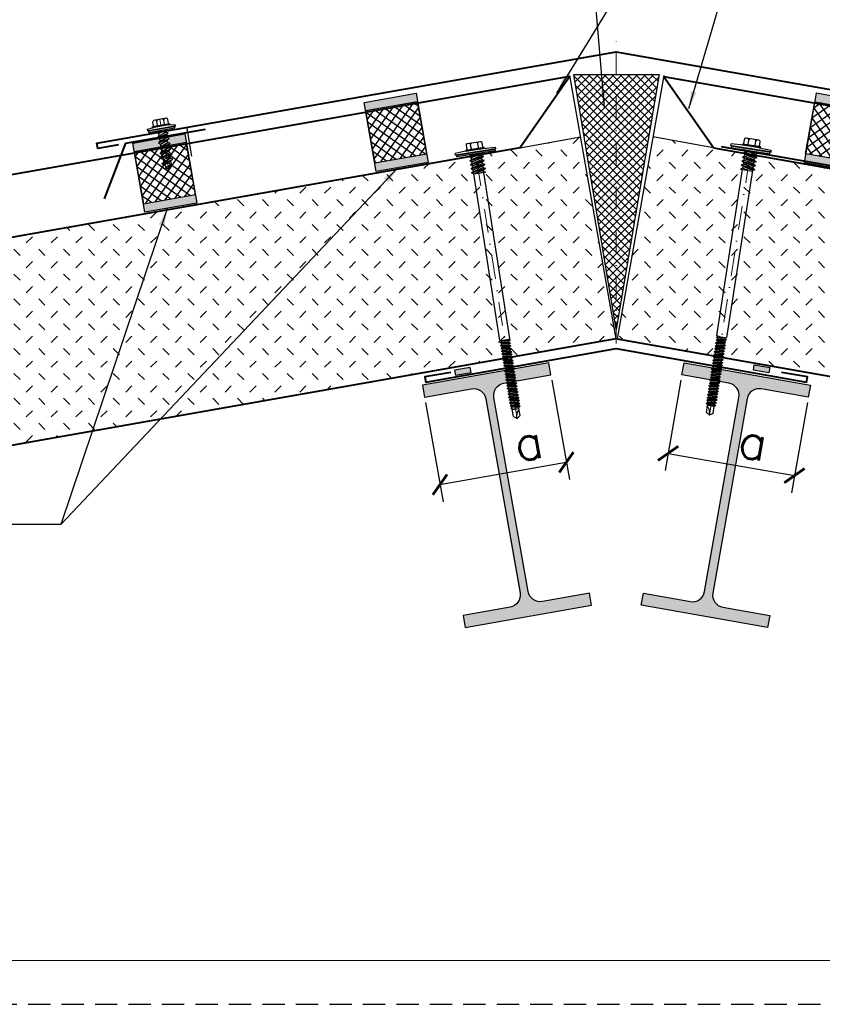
# Model space of a CAD drawing. Header units: millimetres. Extents: x -385852 to 238709, y -99680 to 201840.
# Tile 69 of 175: x 6267 to 6724, y -52870 to -52310. Entities that reach past the tile are written whole.
import ezdxf

# ---------------------------------------------------------------- set-up
doc = ezdxf.new("R2010")
doc.units = ezdxf.units.MM
doc.linetypes.add('DASHDOT', pattern=[25.4, 12.7, -6.35, 0, -6.35])
doc.linetypes.add('DASHED', pattern=[19.049999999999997, 12.7, -6.35])
doc.layers.get('0').update_dxf_attribs({"color": 4})
doc.layers.get('Defpoints').update_dxf_attribs({"color": 8})
for name, color, linetype, lineweight in [('KING_DET_axis', 4, 'DASHDOT', 13), ('KING_DET_dimension', 3, 'Continuous', 25), ('KING_DET_drawing frame', 7, 'Continuous', 20), ('KING_DET_fastening', 7, 'Continuous', 25), ('KING_DET_flashing', 40, 'Continuous', 40), ('KING_DET_hatch', 1, 'Continuous', 18), ('KING_DET_main frame', 1, 'Continuous', 30), ('KING_DET_panel-sheet', 5, 'Continuous', 40), ('KING_DET_remainder', 253, 'Continuous', 30), ('KING_DET_sealing', 9, 'Continuous', 25)]:
    doc.layers.add(name, color=color, linetype=linetype, lineweight=lineweight)
doc.layers.add('KING_DET_print frame', color=1, linetype='DASHED', lineweight=30, plot=False)
doc.layers.add('noprint', color=81, linetype='Continuous', plot=False)
doc.styles.get("Standard").update_dxf_attribs({"font": 'isocpeur.ttf', "height": 20})
doc.dimstyles.new('detaily_10', dxfattribs={"dimtxt": 20, "dimasz": 10, "dimexe": 10, "dimexo": 10, "dimgap": 5, "dimtad": 1, "dimdec": 0, "dimtxsty": 'Standard', "dimblk": 'ARCHTICK', "dimcen": 3, "dimazin": 0, "dimtfac": 1, "dimtdec": 0, "dimtmove": 0, "dimatfit": 0, "dimfxl": 0, "dimarcsym": 0})

# ---------------------------------------------------------------- blocks, each defined once
blk = doc.blocks.new('P14')
at = {"layer": 'KING_DET_sealing'}
blk.add_hatch(color=256, dxfattribs=at).paths.add_polyline_path([(-4.5, 0), (4.5, 0), (4.5, 3), (-4.5, 3)])
blk.add_lwpolyline([(-4.5, 0), (4.5, 0), (4.5, 3), (-4.5, 3)], close=True, dxfattribs=at)
blk = doc.blocks.new('P03_JA-16-D10')
at = {"layer": 'KING_DET_fastening'}
blk.add_hatch(color=9, dxfattribs=at).paths.add_polyline_path([(7.499971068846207, 1), (-7.499971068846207, 1), (-7.499971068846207, 0), (7.499971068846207, 0)])
at = {"layer": 'KING_DET_axis', "linetype": 'DASHDOT'}
blk.add_line((-3.637978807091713e-12, -23.17184093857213), (0, 6.29778975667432), dxfattribs=at)
at = {"layer": 'KING_DET_fastening'}
for p, q in [((3.58501510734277, 6.297997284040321), (-3.500411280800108, 6.29758712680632)), ((-8.000086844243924, 1.999994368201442), (-4.287453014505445, 2.361193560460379)), ((-8.000028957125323, 1), (-8.000086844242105, 1.999994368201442)), ((-8.000028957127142, 1), (-8.000028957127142, 2)), ((-8.000028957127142, 1), (7.999971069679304, 1)), ((-7.499971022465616, -0.0008012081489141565), (-7.500028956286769, 1)), ((5.042504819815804, 2.861693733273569), (-4.957495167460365, 2.861194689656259)), ((-4.957470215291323, 2.361194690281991), (-4.957495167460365, 2.861194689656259)), ((5.042529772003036, 2.361693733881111), (-4.957470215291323, 2.361194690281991)), ((-4.287498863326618, 3.153228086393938), (-4.287635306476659, 5.510271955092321)), ((4.372512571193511, 2.361694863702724), (-4.287453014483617, 2.361193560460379)), ((-1.925690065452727, 3.153336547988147), (-1.925826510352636, 5.510408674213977)), ((2.010653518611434, 3.229735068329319), (2.010521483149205, 5.51063653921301)), ((2.0106579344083, 3.153452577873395), (2.010521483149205, 5.51063653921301)), ((4.372466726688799, 3.153653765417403), (4.372330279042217, 5.510773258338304)), ((4.372512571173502, 2.361694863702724), (7.999971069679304, 2)), ((5.042529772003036, 2.361693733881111), (5.042504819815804, 2.861693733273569)), ((7.999971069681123, 1), (7.999913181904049, 2.000005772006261)), ((7.999971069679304, 1), (7.999971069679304, 2)), ((-3.250000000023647, -0.7541139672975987), (-9.458744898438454e-11, -0.003792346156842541)), ((-3.25, -0.7541139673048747), (-2.166666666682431, -0.00379234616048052)), ((-3.25, -0.7541139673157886), (-2.049999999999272, -1.585239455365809)), ((-3.250000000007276, -3.755400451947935), (3.250000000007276, -2.254757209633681)), ((-3.25, -3.755400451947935), (-2.049999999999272, -2.924274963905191)), ((-3.25, -3.755400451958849), (-2.05000000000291, -4.586525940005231)), ((-3.249999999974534, -6.756686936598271), (3.250000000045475, -5.256043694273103)), ((-2.050000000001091, -1.585239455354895), (2.049999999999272, -0.0845962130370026)), ((-2.049999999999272, -2.924274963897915), (2.049999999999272, -1.423631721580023)), ((-2.050000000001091, -2.924274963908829), (-2.050000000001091, -1.585239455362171)), ((-2.050000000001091, -4.586525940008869), (2.049999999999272, -3.085882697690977)), ((-2.049999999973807, -5.925561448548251), (2.050000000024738, -4.424918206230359)), ((-2.050000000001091, -5.925561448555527), (-2.05000000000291, -4.586525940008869)), ((2.166666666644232, -0.003792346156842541), (2.050000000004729, -0.08459621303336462)), ((2.049999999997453, -1.423631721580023), (2.049999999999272, -0.08459621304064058)), ((3.249999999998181, -2.254757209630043), (2.049999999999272, -1.423631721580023)), ((3.249999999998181, -2.254757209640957), (2.050000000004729, -3.085882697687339)), ((2.049999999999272, -4.424918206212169), (2.049999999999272, -3.085882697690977)), ((3.250000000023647, -5.256043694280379), (2.050000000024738, -4.424918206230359)), ((3.250000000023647, -5.256043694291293), (2.050000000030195, -6.087169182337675)), ((-3.249999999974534, -6.756686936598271), (-2.049999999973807, -5.925561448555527)), ((-3.249999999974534, -6.756686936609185), (-2.049999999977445, -7.587812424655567)), ((-3.249999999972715, -9.757973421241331), (3.250000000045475, -8.257330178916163)), ((-3.249999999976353, -9.757973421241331), (-2.049999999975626, -8.926847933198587)), ((-3.249999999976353, -9.757973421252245), (-2.049999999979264, -10.58909890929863)), ((-2.049999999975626, -7.587812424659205), (2.050000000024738, -6.087169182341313)), ((-2.049999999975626, -8.926847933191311), (2.050000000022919, -7.426204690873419)), ((-2.050000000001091, -8.926847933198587), (-2.050000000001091, -7.587812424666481)), ((-2.049999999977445, -10.58909890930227), (2.050000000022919, -9.088455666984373)), ((-2.049999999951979, -11.92813441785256), (2.050000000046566, -10.42749117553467)), ((-2.050000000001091, -11.92813441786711), (-2.05000000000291, -10.58909890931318)), ((2.049999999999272, -7.426204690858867), (2.049999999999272, -6.087169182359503)), ((3.250000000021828, -8.25733017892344), (2.050000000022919, -7.426204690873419)), ((3.250000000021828, -8.257330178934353), (2.050000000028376, -9.088455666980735)), ((2.049999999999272, -10.42749117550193), (2.049999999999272, -9.088455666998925)), ((3.250000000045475, -11.25861666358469), (2.050000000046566, -10.42749117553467)), ((-3.249999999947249, -12.75925990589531), (3.250000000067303, -11.25861666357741)), ((-3.249999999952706, -12.75925990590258), (-2.049999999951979, -11.92813441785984)), ((-3.249999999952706, -12.7592599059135), (-2.049999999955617, -13.59038539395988)), ((-3.249999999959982, -15.76054639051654), (3.250000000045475, -14.25990314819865)), ((-3.249999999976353, -15.76054639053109), (-2.049999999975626, -14.92942090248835)), ((-3.249999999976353, -15.760546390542), (-2.049999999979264, -16.59167187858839)), ((-2.049999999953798, -13.59038539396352), (2.050000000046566, -12.08974215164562)), ((-2.049999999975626, -14.92942090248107), (2.050000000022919, -13.42877766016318)), ((-2.049999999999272, -14.92942090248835), (-2.049999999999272, -13.59038539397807)), ((-2.049999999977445, -16.59167187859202), (2.050000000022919, -15.09102863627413)), ((-2.049999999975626, -17.93070738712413), (2.050000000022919, -16.43006414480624)), ((-2.049999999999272, -17.93070738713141), (-2.050000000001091, -16.59167187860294)), ((3.250000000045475, -11.2586166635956), (2.050000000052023, -12.08974215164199)), ((2.050000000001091, -13.42877766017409), (2.049999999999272, -12.08974215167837)), ((3.250000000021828, -14.2599031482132), (2.050000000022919, -13.42877766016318)), ((3.250000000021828, -14.25990314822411), (2.050000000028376, -15.09102863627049)), ((2.049999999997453, -16.43006414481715), (2.049999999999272, -15.09102863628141)), ((3.250000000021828, -17.26118963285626), (2.050000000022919, -16.43006414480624)), ((-3.249999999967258, -18.76183287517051), (3.25000000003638, -17.2611896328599)), ((-3.249999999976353, -18.76183287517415), (-2.049999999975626, -17.93070738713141)), ((-3.249999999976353, -18.76183287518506), (-2.049999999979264, -19.59295836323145)), ((-2.077109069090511, -19.57418249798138), (-1.218191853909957, -21.0618707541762)), ((-2.049999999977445, -19.59295836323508), (2.050000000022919, -18.09231512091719)), ((-1.721008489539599, -21.41012385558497), (2.250359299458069, -20.49326135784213)), ((-1.721008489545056, -21.41012385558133), (-1.218191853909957, -21.0618707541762)), ((-1.721008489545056, -21.41012385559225), (-0.5481175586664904, -22.22247347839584)), ((-1.218191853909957, -21.0618707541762), (1.74754266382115, -20.14500825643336)), ((-0.5481175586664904, -22.22247347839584), (1.077468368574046, -21.30561098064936)), ((-0.5481175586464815, -22.22247347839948), (1.637090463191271e-11, -23.17184093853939)), ((1.818989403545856e-11, -23.17184093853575), (1.077468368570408, -21.30561098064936)), ((2.25035929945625, -20.49326135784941), (1.050359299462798, -21.32438684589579)), ((1.747542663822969, -20.14500825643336), (2.049999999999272, -19.62113678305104)), ((2.25035929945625, -20.49326135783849), (1.74754266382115, -20.14500825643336)), ((3.250000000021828, -17.26118963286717), (2.050000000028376, -18.09231512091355)), ((2.049999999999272, -19.62113678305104), (2.049999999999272, -18.09231512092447))]:
    blk.add_line(p, q, dxfattribs=at)
blk.add_lwpolyline([(7.499971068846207, 1), (-7.499971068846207, 1), (-7.499971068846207, 0), (7.499971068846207, 0)], close=True, dxfattribs=at)
for centre, start, end in [((-3.500365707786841, 5.510317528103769), 90.00331670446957, 180.0033167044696), ((-2.713096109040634, 5.510363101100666), 0.003316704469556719, 90.00331670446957), ((-1.138556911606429, 5.510454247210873), 90.00331670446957, 180.0033167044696), ((1.223251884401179, 5.5105909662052), 0.003316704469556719, 90.00331670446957), ((2.797791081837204, 5.510682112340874), 90.00331670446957, 180.0033167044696), ((3.58506068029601, 5.51072768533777), 0.003316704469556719, 90.00331670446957)]:
    blk.add_arc(centre, 0.7872696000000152, start, end, dxfattribs=at)
at = {"layer": 'KING_DET_fastening', "extrusion": (0, 0, -1)}
for centre, major_axis, ratio, start_param, end_param in [((-5.079498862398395, 3.153188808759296), (0.469542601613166, 0.6378038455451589), 0.9999999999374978, 0.9361447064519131, 1.313740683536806), ((-2.717690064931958, 3.153306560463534), (0.4695426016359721, 0.6378038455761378), 0.9999999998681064, 0.9361447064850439, 1.31374068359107), ((-1.133690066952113, 3.15338560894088), (0.4695426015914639, 0.63780384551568), 0.9999999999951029, 3.700141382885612, 4.077737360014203), ((1.21865793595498, 3.153502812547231), (0.4695426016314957, 0.6378038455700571), 0.9999999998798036, 0.9361447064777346, 1.313740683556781), ((5.164466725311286, 3.153699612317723), (0.4695426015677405, 0.6378038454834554), 0.9999999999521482, 3.7001413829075, 4.077737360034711)]:
    blk.add_ellipse(centre, major_axis=major_axis, ratio=ratio, start_param=start_param, end_param=end_param, dxfattribs=at)
at = {"layer": 'KING_DET_fastening', "extrusion": (0, 0, -0.9999999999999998)}
blk.add_ellipse((2.802657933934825, 3.153581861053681), major_axis=(0.469542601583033, 0.6378038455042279), ratio=0.9999999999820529, start_param=3.700141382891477, end_param=4.077737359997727, dxfattribs=at)
blk = doc.blocks.new('P12-13')
at = {"layer": 'KING_DET_sealing'}
h = blk.add_hatch(color=256, dxfattribs=at)
h.paths.add_polyline_path([(15, 35), (15, 40), (-15, 40), (-15, 35)])
h.paths.add_polyline_path([(15, 0), (15, 5), (-15, 5), (-15, 0)])
h = blk.add_hatch(dxfattribs=at)
h.set_pattern_fill('PLASTY', color=256, scale=2, style=0)
h.set_pattern_definition([(45, (-18376.71446823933, -9541.045724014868), (-2.82842712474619, 2.82842712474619), []), (135, (-18376.71446823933, -9541.045724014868), (-2.82842712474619, -2.82842712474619), [])])
h.paths.add_polyline_path([(-15, 35), (-15, 5), (15, 5), (15, 35)])
for points in [[(-15, 40), (15, 40), (15, 0), (-15, 0)], [(-15, 5), (15, 5), (15, 35), (-15, 35)]]:
    blk.add_lwpolyline(points, close=True, dxfattribs=at)
blk = doc.blocks.new('FF6')
at = {"layer": 'KING_DET_hatch'}
h = blk.add_hatch(dxfattribs=at)
h.set_pattern_fill('ZEM_NASYPANA', color=256, scale=4.999999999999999, angle=9.999999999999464, style=0)
h.set_pattern_definition([(54.99999999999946, (10280.10966826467, -19387.99153193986), (-2.455756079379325, 13.9272848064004), [5, -15]), (144.9999999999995, (10289.32725383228, -19379.18607247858), (-13.9272848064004, -2.455756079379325), [5, -15])])
h.paths.add_polyline_path([(-3.637978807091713e-12, -35), (-3.637978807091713e-12, -151.587351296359), (580.2192717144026, -151.5873512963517), (559.6617760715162, -34.99999999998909), (35.00000000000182, -35)])
at = {"layer": 'KING_DET_panel-sheet', "linetype": 'Continuous'}
for p, q in [((-5.456968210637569e-12, 7.275957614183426e-12), (553.4903317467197, 7.275957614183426e-12)), ((35.00000000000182, -35), (-1.818989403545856e-12, 0)), ((35.00000000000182, -35), (559.6617760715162, -34.99999999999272)), ((-5.456968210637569e-12, -151.587351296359), (580.2192717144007, -151.5873512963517))]:
    blk.add_line(p, q, dxfattribs=at)
at = {"layer": 'KING_DET_remainder'}
for p, q in [((-1.818989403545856e-12, 0.5507681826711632), (-5.456968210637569e-12, -151.5873512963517)), ((35.00000000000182, -35), (-1.818989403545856e-12, -35))]:
    blk.add_line(p, q, dxfattribs=at)
at = {"layer": 'noprint'}
blk.add_line((580.2192717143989, -151.5873512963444), (553.4903317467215, 0), dxfattribs=at)
blk = doc.blocks.new('P02p_JT-22-D125')
at = {"layer": 'KING_DET_fastening'}
blk.add_hatch(color=9, dxfattribs=at).paths.add_polyline_path([(10.5, 1), (-10.5, 1), (-10.5, 0), (10.5, 0)])
at = {"layer": 'KING_DET_axis', "linetype": 'DASHDOT'}
blk.add_line((1.818989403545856e-12, -145.0922893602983), (1.818989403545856e-12, 6.297785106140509), dxfattribs=at)
at = {"layer": 'KING_DET_fastening'}
for p, q in [((-4.28752780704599, 3.153228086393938), (-4.28766425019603, 5.510271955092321)), ((3.584986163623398, 6.297997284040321), (-3.50044022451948, 6.29758712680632)), ((-1.925719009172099, 3.153336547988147), (-1.925855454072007, 5.510408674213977)), ((2.010628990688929, 3.153452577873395), (2.010492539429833, 5.51063653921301)), ((2.010624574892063, 3.229735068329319), (2.010492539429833, 5.51063653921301)), ((4.372437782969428, 3.153653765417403), (4.372301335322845, 5.510773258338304)), ((-4.287481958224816, 2.361193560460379), (-11.00005788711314, 1.999994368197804)), ((-10.99999999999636, 0.999999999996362), (-11.00005788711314, 1.999994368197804)), ((-10.99999999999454, 1.000000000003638), (11.00000000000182, 1)), ((5.042475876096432, 2.861693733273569), (-4.957524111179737, 2.861194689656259)), ((-4.957499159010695, 2.361194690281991), (-4.957524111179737, 2.861194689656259)), ((5.042500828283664, 2.361693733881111), (-4.957499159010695, 2.361194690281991)), ((4.372483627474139, 2.361694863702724), (-4.287481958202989, 2.361193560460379)), ((4.37248362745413, 2.361694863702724), (10.99994211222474, 2.000005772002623)), ((5.042500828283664, 2.361693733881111), (5.042475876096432, 2.861693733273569)), ((11.00000000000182, 0.999999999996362), (10.99994211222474, 2.000005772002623)), ((2.751720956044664, -1.632698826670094), (-3.861438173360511, -0.0005952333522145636)), ((-2.759189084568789, -1.238288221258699), (-3.861329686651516, -1.874694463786)), ((-2.759115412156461, -2.510973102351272), (-3.861329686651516, -1.874694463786)), ((3.853991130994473, -3.234653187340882), (-3.861329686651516, -1.874694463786)), ((-2.759061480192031, -3.442643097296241), (-3.861202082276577, -4.079049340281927)), ((3.854118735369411, -5.439008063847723), (-3.861202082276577, -4.079049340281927)), ((-2.758987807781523, -4.715327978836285), (-3.861202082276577, -4.079049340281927)), ((-2.759189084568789, -1.238288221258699), (-2.75924498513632, -0.272612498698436)), ((2.751776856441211, -2.598374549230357), (-2.759189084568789, -1.238288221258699)), ((-2.759061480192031, -3.442643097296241), (-2.759115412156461, -2.510973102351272)), ((2.751850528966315, -3.871059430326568), (-2.759115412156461, -2.510973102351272)), ((2.75190446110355, -4.802729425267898), (-2.759061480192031, -3.442643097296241)), ((2.751978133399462, -6.075414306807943), (-2.758987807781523, -4.715327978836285)), ((-2.758933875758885, -5.646997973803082), (-2.758987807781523, -4.715327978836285)), ((2.827612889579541, -0.3161493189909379), (-2.581568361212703, -0.3164624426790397)), ((3.853861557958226, -0.9962925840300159), (-0.003798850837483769, -0.3163132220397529)), ((2.751647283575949, -0.3600139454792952), (2.751644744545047, -0.3161537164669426)), ((3.853861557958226, -0.9962925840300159), (2.751647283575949, -0.3600139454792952)), ((3.853861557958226, -0.9962925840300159), (2.751720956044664, -1.632698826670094)), ((2.751776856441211, -2.598374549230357), (2.751720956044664, -1.632698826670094)), ((3.853991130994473, -3.234653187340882), (2.751776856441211, -2.598374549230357)), ((3.853991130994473, -3.234653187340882), (2.751850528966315, -3.871059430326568)), ((2.75190446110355, -4.802729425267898), (2.751850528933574, -3.871059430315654)), ((2.75190446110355, -4.802729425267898), (3.854118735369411, -5.439008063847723)), ((3.374820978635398, -0.0001763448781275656), (2.827612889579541, -0.3161493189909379)), ((-2.758933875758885, -5.646997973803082), (-3.861074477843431, -6.283404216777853)), ((3.854246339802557, -7.643362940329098), (-3.861074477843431, -6.283404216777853)), ((-2.758860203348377, -6.919682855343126), (-3.861074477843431, -6.283404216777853)), ((-2.758806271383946, -7.851352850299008), (-3.860946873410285, -8.48775909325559)), ((3.854373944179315, -9.847717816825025), (-3.860946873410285, -8.48775909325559)), ((-2.75873259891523, -9.124037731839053), (-3.860946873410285, -8.48775909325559)), ((-2.7586786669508, -10.05570772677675), (-3.860819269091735, -10.69211396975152)), ((2.752032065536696, -7.007084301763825), (-2.758933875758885, -5.646997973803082)), ((2.752105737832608, -8.279769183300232), (-2.758860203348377, -6.919682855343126)), ((-2.758806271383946, -7.851352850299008), (-2.758860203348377, -6.919682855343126)), ((2.752159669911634, -9.211439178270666), (-2.758806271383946, -7.851352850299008)), ((2.752233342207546, -10.48412405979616), (-2.75873259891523, -9.124037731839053)), ((-2.7586786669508, -10.05570772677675), (-2.75873259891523, -9.124037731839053)), ((-0.180872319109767, -10.69190094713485), (-2.7586786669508, -10.05570772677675)), ((3.854118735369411, -5.439008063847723), (2.751978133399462, -6.075414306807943)), ((2.752032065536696, -7.007084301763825), (2.751978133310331, -6.075414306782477)), ((2.752032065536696, -7.007084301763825), (3.854246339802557, -7.643362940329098)), ((3.854246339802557, -7.643362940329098), (2.752105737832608, -8.279769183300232)), ((2.752159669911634, -9.211439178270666), (2.752105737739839, -8.279769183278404)), ((2.752159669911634, -9.211439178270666), (3.854373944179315, -9.847717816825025)), ((3.854373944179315, -9.847717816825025), (2.752233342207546, -10.48412405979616)), ((2.758102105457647, -101.9860707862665), (2.752233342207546, -10.48412405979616)), ((-3.860819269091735, -10.69211396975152), (2.752245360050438, -10.6917311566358)), ((-2.754504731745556, -101.7760096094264), (-2.758641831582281, -10.69205016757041)), ((-1.964263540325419, -102.1673141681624), (-2.754504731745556, -101.7760096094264)), ((-2.752629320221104, -107.3784483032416), (2.758314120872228, -106.4070492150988)), ((-2.75253817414, -105.8039091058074), (2.758405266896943, -104.832510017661)), ((-2.75253817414, -105.8039091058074), (-1.96524226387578, -105.3494243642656)), ((-2.75253817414, -105.8039091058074), (-1.96529488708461, -106.2584849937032)), ((-2.752447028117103, -104.2293699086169), (2.758496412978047, -103.2579708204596)), ((-2.752447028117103, -104.2293699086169), (-1.965151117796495, -103.7748851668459)), ((-2.752447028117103, -104.2293699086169), (-1.965203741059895, -104.6839457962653)), ((-1.964263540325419, -102.1673141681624), (-2.752355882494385, -102.6548307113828)), ((-2.752355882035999, -102.6548307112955), (0.003115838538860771, -102.1691311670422)), ((-2.752355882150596, -102.6548307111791), (-1.96511259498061, -103.1094065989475)), ((-1.965333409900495, -106.9239635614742), (1.971070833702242, -105.9524733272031)), ((-1.965333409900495, -106.9239635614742), (-1.965293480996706, -106.2341951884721)), ((-1.96529488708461, -106.2584849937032), (1.971109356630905, -105.286994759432)), ((-1.96524226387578, -105.3494243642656), (1.971161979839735, -104.3779341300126)), ((-1.96524226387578, -105.3494243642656), (-1.965202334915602, -104.659655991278)), ((-1.965203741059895, -104.6839457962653), (1.97120050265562, -103.7124555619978)), ((-1.965151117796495, -103.7748851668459), (1.971253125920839, -102.8033949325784)), ((-1.965151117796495, -103.7748851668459), (-1.965111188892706, -103.0851167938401)), ((-1.965111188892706, -103.0851167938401), (2.758570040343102, -101.9860707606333)), ((-1.964263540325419, -102.1673141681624), (1.963995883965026, -102.1709421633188)), ((1.97101821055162, -106.8615339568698), (2.758314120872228, -106.4070492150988)), ((1.971070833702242, -105.9524733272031), (1.971109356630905, -105.286994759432)), ((1.971070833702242, -105.9524733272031), (2.758314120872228, -106.4070492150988)), ((1.971109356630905, -105.286994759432), (2.758405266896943, -104.832510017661)), ((1.971161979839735, -104.3779341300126), (1.97120050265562, -103.7124555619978)), ((1.971161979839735, -104.3779341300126), (2.758405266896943, -104.832510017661)), ((1.97120050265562, -103.7124555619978), (2.758496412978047, -103.2579708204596)), ((1.971253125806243, -102.8033949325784), (1.971289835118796, -102.169245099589)), ((1.971253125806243, -102.8033949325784), (2.758496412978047, -103.2579708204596)), ((-2.752902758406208, -112.1020658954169), (2.75804068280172, -111.1306668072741)), ((-2.752902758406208, -112.1020658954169), (-1.965606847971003, -111.6475811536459)), ((-2.752811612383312, -110.5275266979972), (2.758131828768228, -109.5561276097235)), ((-2.752811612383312, -110.5275266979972), (-1.965515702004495, -110.0730419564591)), ((-2.752811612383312, -110.5275266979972), (-1.965568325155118, -110.982102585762)), ((-2.752720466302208, -108.9529875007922), (2.758222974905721, -107.9815884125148)), ((-2.752720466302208, -108.9529875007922), (-1.965424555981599, -108.4985027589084)), ((-2.752720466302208, -108.9529875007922), (-1.965477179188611, -109.4075633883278)), ((-2.752629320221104, -107.3784483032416), (-1.965333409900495, -106.9239635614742)), ((-2.752629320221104, -107.3784483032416), (-1.965386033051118, -107.8330241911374)), ((-1.965659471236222, -112.5566417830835), (1.970744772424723, -111.5851515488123)), ((-1.965606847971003, -111.6475811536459), (1.970797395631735, -110.6760909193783)), ((-1.965606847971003, -111.6475811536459), (-1.965566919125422, -110.9578127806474)), ((-1.965568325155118, -110.982102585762), (1.970835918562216, -110.0106123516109)), ((-1.965515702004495, -110.0730419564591), (1.970888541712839, -109.1015517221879)), ((-1.965515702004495, -110.0730419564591), (-1.965475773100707, -109.3832735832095)), ((-1.965477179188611, -109.4075633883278), (1.970927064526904, -108.4360731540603)), ((-1.965424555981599, -108.4985027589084), (1.970979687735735, -107.5270125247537)), ((-1.965424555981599, -108.4985027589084), (-1.965384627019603, -107.8087343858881)), ((-1.965386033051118, -107.8330241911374), (1.97101821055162, -106.8615339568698)), ((1.970706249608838, -112.2506301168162), (1.970744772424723, -111.5851515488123)), ((1.970744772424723, -111.5851515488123), (2.75804068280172, -111.1306668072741)), ((1.970797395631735, -110.6760909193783), (1.970835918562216, -110.0106123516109)), ((1.970797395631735, -110.6760909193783), (2.75804068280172, -111.1306668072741)), ((1.970835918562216, -110.0106123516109), (2.758131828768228, -109.5561276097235)), ((1.970888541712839, -109.1015517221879), (1.970927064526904, -108.4360731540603)), ((1.970888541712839, -109.1015517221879), (2.758131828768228, -109.5561276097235)), ((1.970927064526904, -108.4360731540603), (2.758222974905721, -107.9815884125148)), ((1.970979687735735, -107.5270125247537), (1.97101821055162, -106.8615339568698)), ((1.970979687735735, -107.5270125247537), (2.758222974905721, -107.9815884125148)), ((-2.753176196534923, -116.8256834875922), (2.757767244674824, -115.8542843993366)), ((-2.753176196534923, -116.8256834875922), (-1.965880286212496, -116.3711987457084)), ((-2.753176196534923, -116.8256834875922), (-1.965932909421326, -117.2802593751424)), ((-2.753085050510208, -115.2511442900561), (2.75785839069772, -114.2797452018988)), ((-2.753085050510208, -115.2511442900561), (-1.965789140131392, -114.7966595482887)), ((-2.753085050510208, -115.2511442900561), (-1.965841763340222, -115.705720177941)), ((-2.752993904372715, -113.6766050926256), (2.757949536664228, -112.7052060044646)), ((-2.752993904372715, -113.6766050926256), (-1.965697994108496, -113.2221203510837)), ((-2.752993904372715, -113.6766050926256), (-1.965750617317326, -114.1311809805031)), ((-2.752902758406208, -112.1020658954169), (-1.965659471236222, -112.5566417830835)), ((-1.9659714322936, -117.945737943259), (1.970432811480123, -116.9742477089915)), ((-1.9659714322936, -117.945737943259), (-1.965931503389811, -117.2559695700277)), ((-1.965932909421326, -117.2802593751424), (1.970471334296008, -116.3087691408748)), ((-1.965880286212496, -116.3711987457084), (1.970523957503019, -115.3997085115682)), ((-1.965880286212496, -116.3711987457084), (-1.965840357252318, -115.6814303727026)), ((-1.965841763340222, -115.705720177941), (1.970562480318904, -114.7342299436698)), ((-1.965789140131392, -114.7966595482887), (1.970615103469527, -113.8251693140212)), ((-1.965789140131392, -114.7966595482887), (-1.965749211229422, -114.106891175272)), ((-1.965750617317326, -114.1311809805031), (1.970653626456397, -113.1596907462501)), ((-1.965697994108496, -113.2221203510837), (1.970706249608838, -112.2506301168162)), ((-1.965697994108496, -113.2221203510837), (-1.965658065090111, -112.5323519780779)), ((1.970432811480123, -116.9742477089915), (1.970471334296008, -116.3087691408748)), ((1.970432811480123, -116.9742477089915), (2.757676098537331, -117.428823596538)), ((1.970471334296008, -116.3087691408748), (2.757767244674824, -115.8542843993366)), ((1.970523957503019, -115.3997085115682), (1.970562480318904, -114.7342299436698)), ((1.970523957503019, -115.3997085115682), (2.757767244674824, -115.8542843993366)), ((1.970562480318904, -114.7342299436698), (2.75785839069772, -114.2797452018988)), ((1.970615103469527, -113.8251693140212), (1.970653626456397, -113.1596907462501)), ((1.970615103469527, -113.8251693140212), (2.75785839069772, -114.2797452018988)), ((1.970653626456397, -113.1596907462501), (2.757949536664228, -112.7052060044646)), ((1.970706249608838, -112.2506301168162), (2.757949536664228, -112.7052060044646)), ((-2.753540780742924, -123.1238402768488), (2.757402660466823, -122.1524411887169)), ((-2.753540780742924, -123.1238402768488), (-1.966244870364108, -122.6693555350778)), ((-2.753449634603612, -121.5493010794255), (2.757493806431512, -120.5779019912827)), ((-2.753449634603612, -121.5493010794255), (-1.9661537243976, -121.0948163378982)), ((-2.753449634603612, -121.5493010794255), (-1.966206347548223, -122.0038769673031)), ((-2.753358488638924, -119.9747618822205), (2.757584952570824, -119.0033627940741)), ((-2.753358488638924, -119.9747618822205), (-1.966062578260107, -119.5202771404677)), ((-2.753358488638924, -119.9747618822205), (-1.966115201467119, -120.4293377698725)), ((-2.753267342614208, -118.4002226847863), (2.757676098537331, -117.428823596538)), ((-2.753267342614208, -118.4002226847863), (-1.9659714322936, -117.945737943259)), ((-2.753267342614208, -118.4002226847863), (-1.966024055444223, -118.8547985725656)), ((-1.966297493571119, -123.5784161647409), (1.9701067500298, -122.6069259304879)), ((-1.966244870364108, -122.6693555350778), (1.97015937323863, -121.6978653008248)), ((-1.966244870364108, -122.6693555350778), (-1.966204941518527, -121.9795871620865)), ((-1.966206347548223, -122.0038769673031), (1.970197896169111, -121.0323867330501)), ((-1.9661537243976, -121.0948163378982), (1.970250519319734, -120.1233261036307)), ((-1.9661537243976, -121.0948163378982), (-1.966113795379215, -120.4050479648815)), ((-1.966115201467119, -120.4293377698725), (1.9702890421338, -119.4578475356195)), ((-1.966062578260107, -119.5202771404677), (1.970341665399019, -118.5487869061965)), ((-1.966062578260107, -119.5202771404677), (-1.966022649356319, -118.8305087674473)), ((-1.966024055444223, -118.8547985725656), (1.970380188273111, -117.8833083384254)), ((1.970068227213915, -123.2724044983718), (1.9701067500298, -122.6069259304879)), ((1.9701067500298, -122.6069259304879), (2.757402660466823, -122.1524411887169)), ((1.97015937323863, -121.6978653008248), (1.970197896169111, -121.0323867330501)), ((1.97015937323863, -121.6978653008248), (2.757402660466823, -122.1524411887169)), ((1.970197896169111, -121.0323867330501), (2.757493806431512, -120.5779019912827)), ((1.970250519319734, -120.1233261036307), (1.9702890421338, -119.4578475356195)), ((1.970250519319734, -120.1233261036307), (2.757493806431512, -120.5779019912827)), ((1.9702890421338, -119.4578475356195), (2.757584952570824, -119.0033627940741)), ((1.970341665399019, -118.5487869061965), (1.970380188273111, -117.8833083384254)), ((1.970341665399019, -118.5487869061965), (2.757584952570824, -119.0033627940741)), ((1.970380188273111, -117.8833083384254), (2.757676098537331, -117.428823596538)), ((-2.753814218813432, -127.8474578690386), (2.757129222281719, -126.8760587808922)), ((-2.753814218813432, -127.8474578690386), (-1.966518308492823, -127.3929731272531)), ((-2.753814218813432, -127.8474578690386), (-1.966570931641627, -128.302033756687)), ((-2.753723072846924, -126.2729186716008), (2.757220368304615, -125.3015195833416)), ((-2.753723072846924, -126.2729186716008), (-1.966427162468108, -125.818433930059)), ((-2.753723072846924, -126.2729186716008), (-1.966479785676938, -126.7274945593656)), ((-2.753631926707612, -124.6983794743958), (2.757311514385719, -123.7269803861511)), ((-2.753631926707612, -124.6983794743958), (-1.9663360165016, -124.2438947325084)), ((-2.753631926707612, -124.6983794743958), (-1.966388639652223, -125.152955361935)), ((-2.753540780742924, -123.1238402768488), (-1.966297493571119, -123.5784161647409)), ((-1.966609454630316, -128.9675123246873), (1.969794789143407, -127.9960220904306)), ((-1.966570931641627, -128.302033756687), (1.969833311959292, -127.3305435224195)), ((-1.966518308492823, -127.3929731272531), (1.969885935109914, -126.4214828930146)), ((-1.966518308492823, -127.3929731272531), (-1.966478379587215, -126.7032047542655)), ((-1.966479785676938, -126.7274945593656), (1.969924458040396, -125.7560043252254)), ((-1.966427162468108, -125.818433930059), (1.969977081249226, -124.846943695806)), ((-1.966427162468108, -125.818433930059), (-1.966387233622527, -125.1286655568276)), ((-1.966388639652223, -125.152955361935), (1.970015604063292, -124.1814651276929)), ((-1.9663360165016, -124.2438947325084), (1.970068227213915, -123.2724044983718)), ((-1.9663360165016, -124.2438947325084), (-1.966296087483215, -123.5541263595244)), ((1.969794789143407, -127.9960220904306), (1.969833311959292, -127.3305435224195)), ((1.969794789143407, -127.9960220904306), (2.757038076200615, -128.4505979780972)), ((1.969833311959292, -127.3305435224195), (2.757129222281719, -126.8760587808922)), ((1.969885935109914, -126.4214828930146), (1.969924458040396, -125.7560043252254)), ((1.969885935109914, -126.4214828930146), (2.757129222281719, -126.8760587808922)), ((1.969924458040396, -125.7560043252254), (2.757220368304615, -125.3015195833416)), ((1.969977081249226, -124.846943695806), (1.970015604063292, -124.1814651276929)), ((1.969977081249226, -124.846943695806), (2.757220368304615, -125.3015195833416)), ((1.970015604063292, -124.1814651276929), (2.757311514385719, -123.7269803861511)), ((1.970068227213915, -123.2724044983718), (2.757311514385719, -123.7269803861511)), ((-2.754178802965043, -134.1456146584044), (2.756764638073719, -133.1742155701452)), ((-2.754087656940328, -132.5710754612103), (2.756855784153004, -131.5996763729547)), ((-2.754087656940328, -132.5710754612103), (-1.96679174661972, -132.1165907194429)), ((-2.754087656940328, -132.5710754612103), (-1.966844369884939, -133.0256513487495)), ((-2.753996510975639, -130.9965362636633), (2.756946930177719, -130.0251371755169)), ((-2.753996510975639, -130.9965362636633), (-1.966700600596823, -130.5420515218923)), ((-2.753996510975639, -130.9965362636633), (-1.966753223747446, -131.4511121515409)), ((-2.753905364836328, -129.4219970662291), (2.757038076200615, -128.4505979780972)), ((-2.753905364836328, -129.4219970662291), (-1.966609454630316, -128.9675123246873)), ((-2.753905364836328, -129.4219970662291), (-1.966662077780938, -129.8765729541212)), ((-1.966882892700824, -133.6911299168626), (1.96952135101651, -132.719639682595)), ((-1.966882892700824, -133.6911299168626), (-1.966842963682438, -133.0013615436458)), ((-1.966844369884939, -133.0256513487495), (1.969559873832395, -132.054161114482)), ((-1.96679174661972, -132.1165907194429), (1.969612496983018, -131.1451004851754)), ((-1.96679174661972, -132.1165907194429), (-1.966751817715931, -131.4268223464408)), ((-1.966753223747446, -131.4511121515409), (1.969651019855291, -130.4796219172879)), ((-1.966700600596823, -130.5420515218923), (1.969703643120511, -129.5705612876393)), ((-1.966700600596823, -130.5420515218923), (-1.966660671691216, -129.8522831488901)), ((-1.966662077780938, -129.8765729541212), (1.969742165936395, -128.9050827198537)), ((-1.966609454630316, -128.9675123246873), (-1.966569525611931, -128.2777439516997)), ((1.969468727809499, -133.628700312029), (2.756764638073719, -133.1742155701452)), ((1.96952135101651, -132.719639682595), (1.969559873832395, -132.054161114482)), ((1.96952135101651, -132.719639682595), (2.756764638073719, -133.1742155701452)), ((1.969559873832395, -132.054161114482), (2.756855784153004, -131.5996763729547)), ((1.969612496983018, -131.1451004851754), (1.969651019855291, -130.4796219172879)), ((1.969612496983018, -131.1451004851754), (2.756855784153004, -131.5996763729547)), ((1.969651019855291, -130.4796219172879), (2.756946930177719, -130.0251371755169)), ((1.969703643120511, -129.5705612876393), (1.969742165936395, -128.9050827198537)), ((1.969703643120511, -129.5705612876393), (2.756946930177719, -130.0251371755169)), ((1.969742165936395, -128.9050827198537), (2.757038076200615, -128.4505979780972)), ((-2.754452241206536, -138.8692322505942), (2.756491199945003, -137.8978331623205)), ((-2.754452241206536, -138.8692322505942), (-1.96715633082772, -138.4147475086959)), ((-2.754361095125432, -137.2946930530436), (2.756582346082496, -136.3232939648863)), ((-2.754361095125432, -137.2946930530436), (-1.967065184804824, -136.8402083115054)), ((-2.754361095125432, -137.2946930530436), (-1.967117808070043, -137.7492689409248)), ((-2.754269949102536, -135.7201538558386), (2.756673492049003, -134.7487547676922)), ((-2.754269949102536, -135.7201538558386), (-1.96697403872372, -135.2656691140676)), ((-2.754269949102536, -135.7201538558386), (-1.967026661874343, -136.1747297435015)), ((-2.754178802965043, -134.1456146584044), (-1.966882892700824, -133.6911299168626)), ((-2.754178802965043, -134.1456146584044), (-1.966935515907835, -134.6001905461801)), ((-1.96720895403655, -139.323808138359), (1.969195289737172, -138.3523179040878)), ((-1.96715633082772, -138.4147475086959), (1.969247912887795, -137.4432572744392)), ((-1.96715633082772, -138.4147475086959), (-1.967116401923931, -137.7249791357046)), ((-1.967117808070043, -137.7492689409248), (1.969286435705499, -136.7777787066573)), ((-1.967065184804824, -136.8402083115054), (1.96933905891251, -135.8687180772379)), ((-1.967065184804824, -136.8402083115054), (-1.967025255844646, -136.1504399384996)), ((-1.967026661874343, -136.1747297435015), (1.969377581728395, -135.203239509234)), ((-1.96697403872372, -135.2656691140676), (1.969430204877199, -134.2941788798)), ((-1.96697403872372, -135.2656691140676), (-1.966934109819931, -134.57590074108)), ((-1.966935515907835, -134.6001905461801), (1.969468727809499, -133.628700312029)), ((1.96915676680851, -139.0177964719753), (1.969195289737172, -138.3523179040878)), ((1.969195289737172, -138.3523179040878), (2.756491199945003, -137.8978331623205)), ((1.969247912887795, -137.4432572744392), (1.969286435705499, -136.7777787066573)), ((1.969247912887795, -137.4432572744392), (2.756491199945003, -137.8978331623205)), ((1.969286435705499, -136.7777787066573), (2.756582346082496, -136.3232939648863)), ((1.96933905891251, -135.8687180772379), (1.969377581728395, -135.203239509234)), ((1.96933905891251, -135.8687180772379), (2.756582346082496, -136.3232939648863)), ((1.969377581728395, -135.203239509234), (2.756673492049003, -134.7487547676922)), ((1.969430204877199, -134.2941788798), (1.969468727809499, -133.628700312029)), ((1.969430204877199, -134.2941788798), (2.756673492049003, -134.7487547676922)), ((-2.754452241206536, -138.8692322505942), (-1.96720895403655, -139.323808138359)), ((-1.96720895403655, -139.323808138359), (2.499561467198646, -139.3240667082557)), ((-1.801614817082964, -139.9329990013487), (-1.96506162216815, -139.3231484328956)), ((-1.811057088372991, -143.8280056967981), (-1.815504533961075, -139.8811738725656)), ((0.008969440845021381, -145.0993479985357), (-1.811057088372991, -143.8280056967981)), ((1.807910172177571, -139.9327900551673), (-1.801614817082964, -139.9329990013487)), ((1.826126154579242, -143.8239071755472), (0.008969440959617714, -145.0993479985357)), ((0.7285885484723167, -139.3239641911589), (1.96915676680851, -139.0177964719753)), ((1.971286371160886, -139.3229205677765), (1.807910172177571, -139.9327900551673)), ((1.826126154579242, -143.8239071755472), (1.821683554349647, -139.8813751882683)), ((1.96915676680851, -139.0177964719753), (2.499561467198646, -139.3240667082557))]:
    blk.add_line(p, q, dxfattribs=at)
blk.add_lwpolyline([(10.5, 1), (-10.5, 1), (-10.5, 0), (10.5, 0)], close=True, dxfattribs=at)
for centre, start, end in [((-3.500394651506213, 5.510317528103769), 90.00331670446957, 180.0033167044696), ((-2.713125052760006, 5.510363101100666), 0.003316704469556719, 90.00331670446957), ((-1.1385858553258, 5.510454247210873), 90.00331670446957, 180.0033167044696), ((1.223222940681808, 5.5105909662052), 0.003316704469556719, 90.00331670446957), ((2.797762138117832, 5.510682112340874), 90.00331670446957, 180.0033167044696), ((3.585031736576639, 5.51072768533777), 0.003316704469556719, 90.00331670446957)]:
    blk.add_arc(centre, 0.7872696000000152, start, end, dxfattribs=at)
at = {"layer": 'KING_DET_fastening', "extrusion": (0, 0, -1)}
for centre, major_axis, ratio, start_param, end_param in [((-5.079527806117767, 3.153188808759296), (0.469542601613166, 0.6378038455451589), 0.9999999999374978, 0.9361447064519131, 1.313740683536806), ((-2.717719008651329, 3.153306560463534), (0.4695426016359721, 0.6378038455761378), 0.9999999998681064, 0.9361447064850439, 1.31374068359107), ((-1.133719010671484, 3.15338560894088), (0.4695426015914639, 0.63780384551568), 0.9999999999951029, 3.700141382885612, 4.077737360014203), ((1.218628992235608, 3.153502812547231), (0.4695426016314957, 0.6378038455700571), 0.9999999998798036, 0.9361447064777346, 1.313740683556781), ((5.164437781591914, 3.153699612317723), (0.4695426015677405, 0.6378038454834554), 0.9999999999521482, 3.7001413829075, 4.077737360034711)]:
    blk.add_ellipse(centre, major_axis=major_axis, ratio=ratio, start_param=start_param, end_param=end_param, dxfattribs=at)
at = {"layer": 'KING_DET_fastening', "extrusion": (0, 0, -0.9999999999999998)}
blk.add_ellipse((2.802628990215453, 3.153581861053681), major_axis=(0.469542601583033, 0.6378038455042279), ratio=0.9999999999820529, start_param=3.700141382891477, end_param=4.077737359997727, dxfattribs=at)
at = {"layer": 'KING_DET_fastening'}
blk.add_open_spline([(0.008969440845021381, -145.0993479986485), (-0.0442680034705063, -144.3054592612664), (-0.1386322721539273, -142.8982780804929), (-0.9041999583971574, -141.312143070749), (-1.598339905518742, -140.7809166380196), (-1.814658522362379, -140.6319566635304)], degree=3, knots=[0, 0, 0, 0, 2.306624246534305, 4.088530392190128, 4.845953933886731, 4.845953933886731, 4.845953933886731, 4.845953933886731], dxfattribs=at)
blk = doc.blocks.new('_ArchTick')
at = {"color": 0, "linetype": 'ByBlock', "const_width": 0.15}
blk.add_lwpolyline([(-0.5, -0.5), (0.5, 0.5)], dxfattribs=at)
blk = doc.blocks.new('*D175')
at = {"layer": 'Defpoints', "color": 0, "lineweight": 5, "transparency": 16777216}
for p in [(6568.48549815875, -52504.96681385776), (6496.594532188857, -52517.64313082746), (6578.462935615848, -52561.55167351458)]:
    blk.add_point(p, dxfattribs=at)
at = {"layer": 'KING_DET_dimension', "color": 0, "lineweight": -2, "transparency": 16777216}
for p, q in [((6570.221979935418, -52514.81489138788), (6580.199417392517, -52571.3997510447)), ((6498.331013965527, -52527.49120835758), (6508.308451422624, -52584.07606801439)), ((6506.571969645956, -52574.22799048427), (6578.462935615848, -52561.55167351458))]:
    blk.add_line(p, q, dxfattribs=at)
at = {"layer": 'KING_DET_dimension', "color": 0, "lineweight": -2, "transparency": 16777216, "xscale": 10, "yscale": 10, "zscale": 10}
for p, rotation in [((6578.462935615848, -52561.55167351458), 10.00000000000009), ((6506.571969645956, -52574.22799048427), 190.0000000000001)]:
    blk.add_blockref('_ArchTick', p, dxfattribs=dict(at, rotation=rotation))
at = {"layer": 'KING_DET_dimension', "color": 0, "transparency": 16777216, "insert": (6556.898531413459, -52550.12266062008), "char_height": 20, "attachment_point": 5, "rotation": 10.00000000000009}
blk.add_mtext('{\\Fsimplex.shx|c238;a}', dxfattribs=at)
blk = doc.blocks.new('*D176')
at = {"layer": 'Defpoints', "color": 0, "lineweight": 5, "transparency": 16777216}
for p in [(6645.4369537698, -52504.99505111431), (6717.327919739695, -52517.671368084), (6708.253825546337, -52569.13311351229)]:
    blk.add_point(p, dxfattribs=at)
at = {"layer": 'KING_DET_dimension', "color": 0, "lineweight": -2, "transparency": 16777216}
for p, q in [((6643.700471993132, -52514.84312864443), (6634.626377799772, -52566.30487407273)), ((6715.591437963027, -52527.51944561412), (6706.517343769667, -52578.98119104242)), ((6636.362859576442, -52556.4567965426), (6708.253825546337, -52569.13311351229))]:
    blk.add_line(p, q, dxfattribs=at)
at = {"layer": 'KING_DET_dimension', "color": 0, "lineweight": -2, "transparency": 16777216, "xscale": 10, "yscale": 10, "zscale": 10}
for p, rotation in [((6636.362859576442, -52556.4567965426), 170.0000000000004), ((6708.253825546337, -52569.13311351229), 350.0000000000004)]:
    blk.add_blockref('_ArchTick', p, dxfattribs=dict(at, rotation=rotation))
at = {"layer": 'KING_DET_dimension', "color": 0, "transparency": 16777216, "insert": (6684.818233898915, -52549.7693872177), "char_height": 20, "attachment_point": 5, "rotation": 350.0000000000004}
blk.add_mtext('{\\Fsimplex.shx|c238;a}', dxfattribs=at)

msp = doc.modelspace()

# ---------------------------------------------------------------- hatches: boundary and pattern name
at = {"layer": 'KING_DET_hatch'}
h = msp.add_hatch(dxfattribs=at)
h.set_pattern_fill('ANSI37', color=256, style=0)
h.set_pattern_definition([(45, (15100.35935572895, -94880.97483547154), (-2.245064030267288, 2.245064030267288), []), (135, (15100.35935572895, -94880.97483547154), (-2.245064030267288, -2.245064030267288), [])])
h.paths.add_polyline_path([(6606.796317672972, -52340.81941336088), (6582.64044120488, -52340.81941336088), (6606.796317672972, -52485.25493239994)])
h.paths.add_polyline_path([(6606.796317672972, -52485.25493239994), (6606.899945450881, -52485.87455520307), (6631.341687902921, -52340.81941336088), (6606.796317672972, -52340.81941336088)])
at = {"layer": 'KING_DET_main frame'}
h = msp.add_hatch(color=256, dxfattribs=at)
edge = h.paths.add_edge_path()
edge.add_line((6717.327919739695, -52517.671368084), (6716.129747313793, -52524.46654157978))
edge.add_line((6716.129747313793, -52524.46654157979), (6689.392216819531, -52519.75199355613))
edge.add_arc((6688.176679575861, -52526.64564782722), 7.000000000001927, 79.99999999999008, 169.9999999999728)
edge.add_line((6681.283025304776, -52525.43011058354), (6661.799699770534, -52635.92554047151))
edge.add_arc((6668.693354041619, -52637.14107771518), 6.99999999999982, 170.0000000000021, 259.9999999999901)
edge.add_line((6667.477816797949, -52644.03473198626), (6694.215347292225, -52648.74928000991))
edge.add_line((6694.215347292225, -52648.74928000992), (6693.017174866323, -52655.54445350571))
edge.add_line((6693.017174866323, -52655.54445350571), (6621.126208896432, -52642.86813653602))
edge.add_line((6621.126208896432, -52642.86813653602), (6622.324381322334, -52636.07296304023))
edge.add_line((6622.324381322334, -52636.07296304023), (6649.061911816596, -52640.78751106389))
edge.add_arc((6650.277449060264, -52633.89385679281), 7.000000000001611, 260.0000000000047, 350.0000000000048)
edge.add_line((6657.171103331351, -52635.10939403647), (6676.654428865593, -52524.61396414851))
edge.add_arc((6669.760774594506, -52523.39842690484), 7.000000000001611, 350.0000000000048, 440.0000000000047)
edge.add_line((6670.976311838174, -52516.50477263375), (6644.238781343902, -52511.7902246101))
edge.add_line((6644.238781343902, -52511.79022461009), (6645.4369537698, -52504.99505111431))
edge.add_line((6645.4369537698, -52504.99505111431), (6717.327919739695, -52517.671368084))
edge = h.paths.add_edge_path()
edge.add_line((6496.264715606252, -52517.671368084), (6497.462888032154, -52524.46654157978))
edge.add_line((6497.462888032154, -52524.46654157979), (6524.200418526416, -52519.75199355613))
edge.add_arc((6525.415955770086, -52526.64564782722), 7.000000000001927, 10.000000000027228, 100.00000000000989, ccw=False)
edge.add_line((6532.309610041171, -52525.43011058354), (6551.792935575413, -52635.92554047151))
edge.add_arc((6544.899281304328, -52637.14107771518), 6.99999999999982, -79.99999999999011, 9.999999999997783, ccw=False)
edge.add_line((6546.114818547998, -52644.03473198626), (6519.377288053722, -52648.74928000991))
edge.add_line((6519.377288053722, -52648.74928000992), (6520.575460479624, -52655.54445350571))
edge.add_line((6520.575460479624, -52655.54445350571), (6592.466426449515, -52642.86813653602))
edge.add_line((6592.466426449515, -52642.86813653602), (6591.268254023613, -52636.07296304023))
edge.add_line((6591.268254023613, -52636.07296304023), (6564.530723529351, -52640.78751106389))
edge.add_arc((6563.315186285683, -52633.89385679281), 7.000000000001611, 189.9999999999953, 279.9999999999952, ccw=False)
edge.add_line((6556.421532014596, -52635.10939403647), (6536.938206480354, -52524.61396414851))
edge.add_arc((6543.831860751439, -52523.39842690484), 6.99999999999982, 100.00000000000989, 189.9999999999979, ccw=False)
edge.add_line((6542.616323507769, -52516.50477263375), (6569.353854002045, -52511.7902246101))
edge.add_line((6569.353854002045, -52511.79022461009), (6568.155681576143, -52504.99505111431))
edge.add_line((6568.155681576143, -52504.99505111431), (6496.264715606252, -52517.671368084))

# ---------------------------------------------------------------- linework, layer by layer
at = {"layer": 'KING_DET_axis'}
msp.add_line((6606.796317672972, -52494.02739829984), (6606.796317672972, -52320.15545788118), dxfattribs=at)
at = {"layer": 'KING_DET_dimension'}
msp.add_line((6290.772848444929, -52596.86598327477), (6191.064472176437, -52596.86598327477), dxfattribs=at)
at = {"layer": 'KING_DET_drawing frame', "color": 7}
msp.add_lwpolyline([(7275.000013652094, -51945.00001028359), (7275.000013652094, -52845.00001028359), (5840.000013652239, -52845.00001028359), (5840.000013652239, -51945.00001028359)], close=True, dxfattribs=at)
at = {"layer": 'KING_DET_fastening'}
msp.add_line((6365.479531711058, -52387.233115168), (6362.722117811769, -52371.59504385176), dxfattribs=at)
at = {"layer": 'KING_DET_flashing', "linetype": 'Continuous'}
for points in [[(6323.732941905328, -52380.82484149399), (6311.91524886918, -52382.90861962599), (6311.39430433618, -52379.95419636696), (6606.836630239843, -52327.85974306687), (6902.278956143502, -52379.95419636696), (6901.758011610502, -52382.90861962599), (6889.940318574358, -52380.82484149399)], [(6315.639757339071, -52411.67448810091), (6327.824267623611, -52379.93275360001), (6373.125424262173, -52371.94493742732)], [(6512.718636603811, -52510.35548655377), (6497.946520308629, -52512.96020921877), (6498.467464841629, -52515.91463247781), (6606.796317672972, -52496.81333293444), (6715.125170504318, -52515.91463247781), (6715.646115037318, -52512.96020921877), (6700.873998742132, -52510.35548655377)]]:
    msp.add_lwpolyline(points, dxfattribs=at)
at = {"layer": 'KING_DET_main frame'}
for points in [[(6496.594532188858, -52517.64313082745), (6497.79270461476, -52524.43830432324), (6524.530235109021, -52519.72375629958, -0.414213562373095), (6532.639426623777, -52525.40187332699), (6552.122752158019, -52635.89730321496, -0.414213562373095), (6546.444635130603, -52644.00649472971), (6519.707104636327, -52648.72104275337), (6520.905277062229, -52655.51621624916), (6592.79624303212, -52642.83989927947), (6591.598070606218, -52636.04472578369), (6564.860540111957, -52640.75927380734, -0.4142135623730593), (6556.751348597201, -52635.08115677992), (6537.268023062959, -52524.58572689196, -0.414213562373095), (6542.946140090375, -52516.4765353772), (6569.683670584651, -52511.76198735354), (6568.485498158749, -52504.96681385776), (6496.594532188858, -52517.64313082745)], [(6717.327919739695, -52517.671368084), (6716.129747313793, -52524.46654157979), (6689.392216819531, -52519.75199355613, 0.414213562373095), (6681.283025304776, -52525.43011058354), (6661.799699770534, -52635.92554047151, 0.414213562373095), (6667.477816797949, -52644.03473198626), (6694.215347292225, -52648.74928000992), (6693.017174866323, -52655.54445350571), (6621.126208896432, -52642.86813653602), (6622.324381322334, -52636.07296304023), (6649.061911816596, -52640.78751106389, 0.4142135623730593), (6657.171103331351, -52635.10939403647), (6676.654428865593, -52524.61396414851, 0.414213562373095), (6670.976311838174, -52516.50477263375), (6644.238781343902, -52511.79022461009), (6645.4369537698, -52504.99505111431), (6717.327919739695, -52517.671368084)]]:
    msp.add_lwpolyline(points, format="xyb", dxfattribs=at)
at = {"layer": 'KING_DET_panel-sheet', "linetype": 'Continuous'}
msp.add_line((7116.481361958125, -52461.2325141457), (6666.716700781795, -52381.92686941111), dxfattribs=at)
at = {"layer": 'KING_DET_print frame', "color": 1}
msp.add_lwpolyline([(5815.000013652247, -52870.00001028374), (7300.000013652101, -52870.00001028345), (7300.000013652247, -51820.00001028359), (5815.000013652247, -51820.00001028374)], close=True, dxfattribs=at)
at = {"layer": 'noprint'}
for p, q in [((6606.899945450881, -52485.87455520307), (6582.64044120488, -52340.81941336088)), ((6582.64044120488, -52340.81941336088), (6631.341687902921, -52340.81941336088)), ((6631.341687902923, -52340.81941336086), (6606.899945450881, -52485.87455520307))]:
    msp.add_line(p, q, dxfattribs=at)

# ---------------------------------------------------------------- block references
for name, p, rotation in [('P12-13', (6485.106704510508, -52393.47739988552), 10.00000000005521), ('P03_JA-16-D10', (6348.357833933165, -52372.58623264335), 10.00000000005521), ('P12-13', (6353.506791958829, -52416.68201512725), 10.00000000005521), ('P14', (6519.352347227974, -52508.29061794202), 190.0000000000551)]:
    msp.add_blockref(name, p, dxfattribs=dict(rotation=rotation))
at = {"xscale": -1}
for name, p, rotation in [('P12-13', (6728.485930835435, -52393.47739988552), 349.9999999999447), ('P14', (6689.857347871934, -52506.86691355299), 169.9999999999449)]:
    msp.add_blockref(name, p, dxfattribs=dict(at, rotation=rotation))
at = {"layer": 'KING_DET_fastening'}
for p, xscale, yscale, zscale, rotation in [((6527.010838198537, -52386.02102553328), -1.050000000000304, 1.050000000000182, 1.05, 8.846540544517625), ((6683.34581937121, -52384.23381403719), 1.050000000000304, 1.050000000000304, 1.050000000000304, 351.1534594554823)]:
    msp.add_blockref('P02p_JT-22-D125', p, dxfattribs=dict(at, xscale=xscale, yscale=yscale, zscale=zscale, rotation=rotation))
at = {"layer": 'KING_DET_hatch', "xscale": -1, "rotation": 10.00000000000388}
msp.add_blockref('FF6', (6580.362615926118, -52341.94612770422), dxfattribs=at)
at = {"layer": 'KING_DET_hatch', "rotation": 349.9999999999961}
msp.add_blockref('FF6', (6633.795944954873, -52341.94612770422), dxfattribs=at)

# ---------------------------------------------------------------- dimensions: what is measured, and where the dimension line sits
at = {"layer": 'KING_DET_dimension'}
for base, p1, p2, angle, picture, middle in [((6578.462935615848, -52561.55167351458), (6496.594532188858, -52517.64313082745), (6568.485498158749, -52504.96681385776), 10.000000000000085, '*D175', (6559.503254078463, -52564.89477691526)), ((6708.253825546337, -52569.13311351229), (6645.4369537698, -52504.99505111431), (6717.327919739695, -52517.671368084), 350.0000000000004, '*D176', (6682.213511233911, -52564.54150351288))]:
    dim = msp.add_linear_dim(base=base, p1=p1, p2=p2, angle=angle, text='{\\Fsimplex.shx|c238;a}', dimstyle='detaily_10', dxfattribs=at)
    dim.commit()
    dim.dimension.update_dxf_attribs({"geometry": picture, "text_midpoint": middle, "dimtype": 161})

# ---------------------------------------------------------------- leaders
msp.add_leader([(6573.118413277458, -52351.39321313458), (6716.217839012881, -52117.0693686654)], dimstyle='detaily_10', override={"dimgap": 0.625, "dimtad": 0}, dxfattribs=at)
at = {"layer": 'KING_DET_dimension', "color": 7, "annotation_type": 0, "has_hookline": 1}
for points, hookline_direction, text_width in [([(6648.140385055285, -52360.24594521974), (6719.342839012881, -52118.9443686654), (6729.342839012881, -52118.9443686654)], 0, 111.3095238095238), ([(6600.229611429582, -52359.62817492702), (6581.229430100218, -52139.96341172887), (6571.229430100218, -52139.96341172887)], 1, 139.8809523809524)]:
    msp.add_leader(points, dimstyle='detaily_10', dxfattribs=dict(at, hookline_direction=hookline_direction, text_width=text_width))
at = {"layer": 'KING_DET_dimension'}
for points in [[(6482.714271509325, -52393.76638330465), (6290.772848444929, -52596.86598327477)], [(6351.346220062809, -52417.23860518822), (6290.772848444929, -52596.86598327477)]]:
    msp.add_leader(points, dimstyle='detaily_10', dxfattribs=at)

doc.saveas('drawing.dxf')
